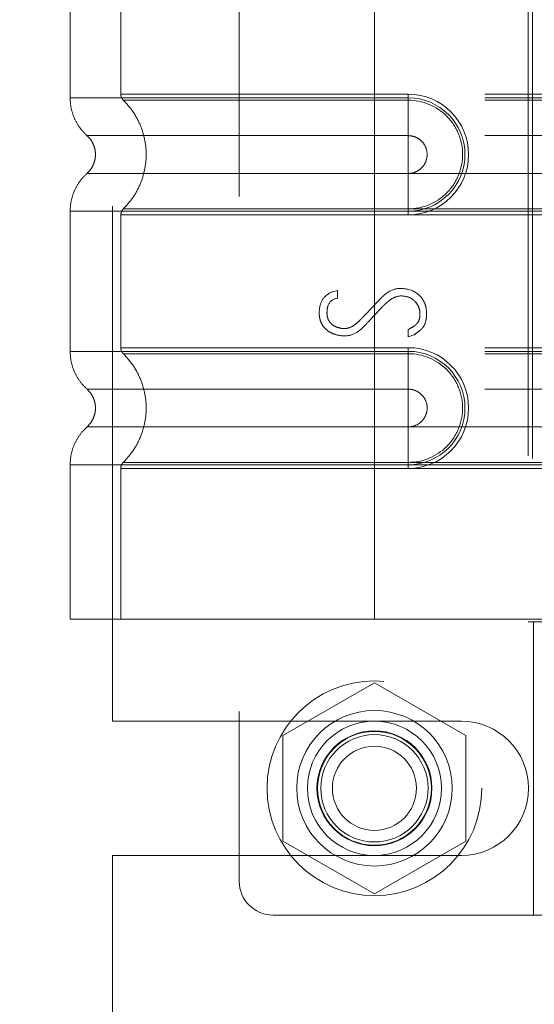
# Model space of a CAD drawing. Header units: inches. Extents: x 0.2 to 10.8, y 0.2 to 8.2.
# Tile 36 of 127: x 1.8276 to 1.9275, y 4.0766 to 4.2678. Entities that reach past the tile are written whole.
import ezdxf

# ---------------------------------------------------------------- set-up
doc = ezdxf.new("R2010")
doc.units = ezdxf.units.IN
doc.header["$MEASUREMENT"] = 0
doc.linetypes.add('HIDDEN', pattern=[0.075, 0.05, -0.025])
doc.layers.add('DIMENSIONS', color=140, linetype='Continuous')
doc.styles.add('SLDTEXTSTYLE0', font='TXT', dxfattribs={"width": 0.7})
doc.dimstyles.new('SLDDIMSTYLE1', dxfattribs={"dimtxt": 0.084961, "dimasz": 0.13, "dimexe": 0, "dimexo": 0.0625, "dimgap": 0.02124, "dimtad": 0, "dimtih": 1, "dimtoh": 1, "dimlfac": 12, "dimrnd": 1e-09, "dimzin": 12, "dimdsep": 46, "dimtxsty": 'SLDTEXTSTYLE0', "dimsah": 1, "dimcen": 0.09, "dimadec": 0, "dimazin": 3, "dimtfac": 1, "dimtmove": 0, "dimatfit": 0, "dimfxl": 0, "dimfrac": 2, "dimtolj": 1, "dimtzin": 12, "dimarcsym": 0})

# ---------------------------------------------------------------- blocks, each defined once
blk = doc.blocks.new('_D_7')
at = {"layer": 'DIMENSIONS'}
for p, q in [((0.37215, 4.21944), (0.34362, 4.21944)), ((0.34362, 4.21944), (0.34362, 4.08441)), ((0.62462, 4.21944), (0.65315, 4.21944)), ((0.65315, 4.21944), (0.65315, 4.08441)), ((0.77779, 4.21944), (0.88787, 4.21944)), ((0.88787, 4.21944), (0.88787, 3.94105)), ((0.34362, 4.08441), (0.37215, 4.08441)), ((0.65315, 4.08441), (0.62462, 4.08441)), ((1.85025, 3.94105), (0.76287, 3.94105)), ((1.85025, 3.74864), (0.76287, 3.74864)), ((0.88787, 3.74864), (0.88787, 3.49864))]:
    blk.add_line(p, q, dxfattribs=at)
for points in [[(0.88787, 3.94105), (0.90787, 4.07105), (0.86787, 4.07105)], [(0.88787, 3.74864), (0.86787, 3.61864), (0.90787, 3.61864)]]:
    blk.add_solid(points, dxfattribs=at)
at = {"layer": 'DIMENSIONS', "char_height": 0.083333, "attachment_point": 1, "style": 'SLDTEXTSTYLE0'}
for s, insert in [('2.31', (0.37215, 4.34588)), ('58.6', (0.37215, 4.19183))]:
    blk.add_mtext(s, dxfattribs=dict(at, insert=insert))

msp = doc.modelspace()

# ---------------------------------------------------------------- linework, layer by layer
at = {"color": 7, "linetype": 'HIDDEN', "lineweight": 18}
for p, q in [((1.8702148, 4.333448), (1.8702148, 4.1005083)), ((1.8456281, 4.1315738), (1.8456281, 4.3023655)), ((1.8374064, 4.282595), (1.8374064, 4.2525882)), ((1.8472489, 4.282595), (1.8472489, 4.2532989)), ((1.8964615, 4.282595), (1.8964615, 4.2525882)), ((1.8964615, 4.282595), (1.8964615, 4.2525882)), ((1.8964615, 4.282595), (1.8964615, 4.2532989)), ((1.8964615, 4.282595), (1.8964615, 4.2532989)), ((1.926287, 4.2830871), (1.926287, 4.1508692)), ((1.9271148, 4.282595), (1.9271148, 4.1513614)), ((1.9271148, 4.282595), (1.9271148, 4.1513614)), ((1.8964615, 4.2532989), (1.9030232, 4.2532989)), ((2.0178526, 4.2532989), (1.8964615, 4.2532989)), ((1.9030232, 4.2532989), (1.9030232, 4.2521284)), ((1.8964615, 4.2525882), (1.9030232, 4.2525882)), ((2.0178526, 4.2525882), (1.8964615, 4.2525882)), ((1.8964615, 4.2521284), (1.9030232, 4.2521284)), ((2.0178526, 4.2521284), (1.8964615, 4.2521284)), ((1.9030232, 4.2525882), (1.9030232, 4.2452467)), ((1.8964615, 4.2452467), (1.9030232, 4.2452467)), ((2.0178526, 4.2452467), (1.8964615, 4.2452467)), ((1.9030232, 4.2379222), (1.8964615, 4.2379222)), ((1.8964615, 4.2379222), (2.0178526, 4.2379222)), ((1.9030232, 4.2305807), (1.9030232, 4.2379222)), ((1.8374064, 4.2305807), (1.8374064, 4.2033756)), ((1.9030232, 4.2310405), (1.8964615, 4.2310405)), ((1.8964615, 4.2310405), (2.0178526, 4.2310405)), ((1.8964615, 4.2305807), (1.8964615, 4.2033756)), ((1.8964615, 4.2305807), (1.8964615, 4.2033756)), ((1.9030232, 4.2305807), (1.8964615, 4.2305807)), ((1.8964615, 4.2305807), (2.0178526, 4.2305807)), ((1.9030232, 4.22987), (1.9030232, 4.2310405)), ((1.8472489, 4.22987), (1.8472489, 4.2040863)), ((1.8964615, 4.22987), (1.8964615, 4.2040863)), ((1.8964615, 4.22987), (1.8964615, 4.2040863)), ((1.9030232, 4.22987), (1.8964615, 4.22987)), ((1.8964615, 4.22987), (2.0178526, 4.22987)), ((1.8883425, 4.2149463), (1.8892713, 4.2151865)), ((1.8892713, 4.2151865), (1.8892713, 4.2136972)), ((1.9030107, 4.206203), (1.9030107, 4.2076122)), ((1.9041637, 4.2065873), (1.9030107, 4.206203)), ((1.8964615, 4.2040863), (1.9030232, 4.2040863)), ((2.0178526, 4.2040863), (1.8964615, 4.2040863)), ((1.8964615, 4.2033756), (1.9030232, 4.2033756)), ((2.0178526, 4.2033756), (1.8964615, 4.2033756)), ((1.9030232, 4.2040863), (1.9030232, 4.2029158)), ((1.9030232, 4.2033756), (1.9030232, 4.1960341)), ((1.8964615, 4.2029158), (1.9030232, 4.2029158)), ((2.0178526, 4.2029158), (1.8964615, 4.2029158)), ((1.8964615, 4.1960341), (1.9030232, 4.1960341)), ((2.0178526, 4.1960341), (1.8964615, 4.1960341)), ((1.9030232, 4.1887096), (1.8964615, 4.1887096)), ((1.8964615, 4.1887096), (2.0178526, 4.1887096)), ((1.9030232, 4.1813681), (1.9030232, 4.1887096)), ((1.8374064, 4.1813681), (1.8374064, 4.1513614)), ((1.8472489, 4.1806574), (1.8472489, 4.1513614)), ((1.9030232, 4.1818279), (1.8964615, 4.1818279)), ((1.8964615, 4.1818279), (2.0178526, 4.1818279)), ((1.8964615, 4.1813681), (1.8964615, 4.1513614)), ((1.9030232, 4.1813681), (1.8964615, 4.1813681)), ((1.8964615, 4.1813681), (1.8964615, 4.1513614)), ((1.8964615, 4.1813681), (2.0178526, 4.1813681)), ((1.8964615, 4.1806574), (1.8964615, 4.1513614)), ((1.8964615, 4.1806574), (1.8964615, 4.1513614)), ((1.9030232, 4.1806574), (1.8964615, 4.1806574)), ((1.8964615, 4.1806574), (2.0178526, 4.1806574)), ((1.9030232, 4.1806574), (1.9030232, 4.1818279)), ((1.8964615, 4.1513614), (1.8374064, 4.1513614)), ((1.9271148, 4.1513614), (1.8964615, 4.1513614)), ((1.926287, 4.1508692), (1.9456741, 4.1508692)), ((1.9299268, 4.1513614), (1.9271148, 4.1513614)), ((1.9273014, 4.1508692), (1.9273014, 4.0939467)), ((1.8964615, 4.1390489), (1.8787115, 4.1288009)), ((1.9142115, 4.1288009), (1.8964615, 4.1390489)), ((1.8456281, 4.1315738), (1.9133365, 4.1315738)), ((1.8787115, 4.1288009), (1.8787115, 4.108305)), ((1.9142115, 4.108305), (1.9142115, 4.1288009)), ((1.8787115, 4.108305), (1.8964615, 4.098057)), ((1.8964615, 4.098057), (1.9142115, 4.108305)), ((1.8456281, 4.0232925), (1.8456281, 4.1055321)), ((1.8456281, 4.1055321), (1.9133365, 4.1055321)), ((1.8767764, 4.0939467), (1.9456741, 4.0939467))]:
    msp.add_line(p, q, dxfattribs=at)
for radius in [0.0208333, 0.0150919, 0.0130208, 0.0111549, 0.0110417, 0.0104167, 0.0081625]:
    msp.add_circle((1.8964615, 4.118553), radius, dxfattribs=at)
for centre, radius, start, end in [((1.9030232, 4.2415845), 0.0117145, 270, 90), ((1.9030232, 4.2415845), 0.0110038, 270, 90), ((1.9030232, 4.1923719), 0.0117145, 270, 90), ((1.9030232, 4.1923719), 0.0110038, 270, 90), ((1.9133365, 4.118553), 0.0130208, 270, 90), ((1.8767764, 4.1005083), 0.0065617, 180, 270)]:
    msp.add_arc(centre, radius, start, end, dxfattribs=at)
for points, knots in [([(1.8964615, 4.2532989), (1.8889433, 4.2532989), (1.8760726, 4.2532989), (1.8601501, 4.2532989), (1.8498108, 4.2532989), (1.8459678, 4.2532989), (1.8498108, 4.2532989), (1.8601501, 4.2532989), (1.8760726, 4.2532989), (1.8889433, 4.2532989), (1.8964615, 4.2532989)], [4.71239975, 4.71239975, 4.71239975, 4.71239975, 5.17054869, 5.49779793, 5.89049701, 6.2831961, 6.67589519, 7.06859428, 7.39584352, 7.85399245, 7.85399245, 7.85399245, 7.85399245]), ([(1.8472489, 4.2533065), (1.8472542, 4.2531976), (1.847265, 4.2529775), (1.8473689, 4.252661), (1.847522, 4.2523651), (1.8476714, 4.2522032), (1.8477454, 4.2521231)], [0, 0, 0, 0, 0.247524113, 0.500000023, 0.752475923, 1, 1, 1, 1]), ([(1.8374062, 4.2525882), (1.8374483, 4.2519009), (1.8375333, 4.2505112), (1.8382152, 4.2485162), (1.8392581, 4.2466844), (1.8402426, 4.2457009), (1.8407293, 4.2452146)], [0, 0, 0, 0, 0.24733805, 0.50013361, 0.7528697, 1, 1, 1, 1]), ([(1.8964615, 4.2525882), (1.8925963, 4.2525882), (1.8887313, 4.2525882), (1.8811495, 4.2525882), (1.877433, 4.2525882), (1.8702911, 4.2525882), (1.866866, 4.2525882), (1.8604385, 4.2525882), (1.8574363, 4.2525882), (1.8519701, 4.2525882), (1.8495063, 4.2525882), (1.8452116, 4.2525882), (1.8433808, 4.2525882), (1.8404225, 4.2525882), (1.8392951, 4.2525882), (1.837787, 4.2525882), (1.8374064, 4.2525882), (1.8374064, 4.2525882), (1.837787, 4.2525882), (1.8392951, 4.2525882), (1.8404225, 4.2525882), (1.8433808, 4.2525882), (1.8452116, 4.2525882), (1.8495063, 4.2525882), (1.8519701, 4.2525882), (1.8574363, 4.2525882), (1.8604385, 4.2525882), (1.866866, 4.2525882), (1.8702911, 4.2525882), (1.877433, 4.2525882), (1.8811495, 4.2525882), (1.8887313, 4.2525882), (1.8925963, 4.2525882), (1.8964615, 4.2525882)], [0, 0, 0, 0, 0.0625, 0.0625, 0.125, 0.125, 0.1875, 0.1875, 0.25, 0.25, 0.3125, 0.3125, 0.375, 0.375, 0.4375, 0.4375, 0.5, 0.5, 0.5625, 0.5625, 0.625, 0.625, 0.6875, 0.6875, 0.75, 0.75, 0.8125, 0.8125, 0.875, 0.875, 0.9375, 0.9375, 1, 1, 1, 1]), ([(1.8476391, 4.2522267), (1.8483142, 4.2514989), (1.8496642, 4.2500437), (1.8510662, 4.2473946), (1.8519608, 4.2445534), (1.8522683, 4.2415845), (1.8519608, 4.2386155), (1.8510662, 4.2357743), (1.8496642, 4.2331252), (1.8483142, 4.23167), (1.8476391, 4.2309423)], [0, 0, 0, 0, 0.12508578, 0.25012635, 0.37515545, 0.5, 0.62484455, 0.74987365, 0.87491422, 1, 1, 1, 1]), ([(1.8964615, 4.2521284), (1.8900826, 4.2521284), (1.8837097, 4.2521285), (1.8719246, 4.2521285), (1.8665189, 4.2521285), (1.8575038, 4.2521286), (1.8538894, 4.2521286), (1.8490102, 4.2521287), (1.8477404, 4.2521287), (1.8477417, 4.2521288), (1.8490086, 4.2521288), (1.8538905, 4.2521288), (1.8575023, 4.2521289), (1.8665191, 4.2521289), (1.8719242, 4.2521289), (1.8837095, 4.252129), (1.8900817, 4.252129), (1.8964615, 4.252129)], [0, 0, 0, 0, 0.125, 0.125, 0.25, 0.25, 0.375, 0.375, 0.5, 0.5, 0.625, 0.625, 0.75, 0.75, 0.875, 0.875, 1, 1, 1, 1]), ([(1.8964615, 4.2525882), (1.8964615, 4.2512072), (1.8964615, 4.2498268), (1.8964615, 4.2473059), (1.8964615, 4.2461665), (1.8964615, 4.2452467)], [0, 0, 0, 0, 0.5, 0.5, 1, 1, 1, 1]), ([(1.8964615, 4.2525882), (1.8964615, 4.2512487), (1.8964615, 4.2484401), (1.8964615, 4.246135), (1.8964615, 4.2452458)], [0.052118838, 0.052118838, 0.052118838, 0.052118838, 0.500001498, 0.948006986, 0.948006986, 0.948006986, 0.948006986]), ([(1.8964615, 4.2310405), (1.8964615, 4.233772), (1.8964615, 4.2415845), (1.8964615, 4.2493969), (1.8964615, 4.2521284)], [0.027131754, 0.027131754, 0.027131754, 0.027131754, 0.5, 0.972868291, 0.972868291, 0.972868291, 0.972868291]), ([(1.9030232, 4.2521284), (1.9057947, 4.2521562), (1.9098923, 4.2504066), (1.9130179, 4.2457241), (1.9138417, 4.2415845), (1.9130179, 4.2374448), (1.9098923, 4.2327623), (1.9057947, 4.2310128), (1.9030232, 4.2310405)], [6.28318531, 6.28318531, 6.28318531, 6.28318531, 7.06858347, 7.46128255, 7.85398163, 8.24668072, 8.6393798, 9.42477796, 9.42477796, 9.42477796, 9.42477796]), ([(1.8406571, 4.2452787), (1.8409038, 4.2450328), (1.8413978, 4.2445406), (1.8419162, 4.2436225), (1.8422501, 4.2426289), (1.8423665, 4.2415845), (1.8422501, 4.24054), (1.8419162, 4.2395464), (1.8413978, 4.2386283), (1.8409038, 4.2381361), (1.8406571, 4.2378902)], [0, 0, 0, 0, 0.12483242, 0.24993914, 0.37510573, 0.5, 0.62489427, 0.75006086, 0.87516758, 1, 1, 1, 1]), ([(1.8964615, 4.2452458), (1.8881911, 4.2452458), (1.8737787, 4.2452458), (1.855656, 4.2452458), (1.8436682, 4.2452458), (1.8392068, 4.2452458), (1.8436682, 4.2452458), (1.855656, 4.2452458), (1.8737787, 4.2452458), (1.8881911, 4.2452458), (1.8964615, 4.2452458)], [4.71241411, 4.71241411, 4.71241411, 4.71241411, 5.15721613, 5.48839216, 5.88580339, 6.28321463, 6.68062587, 7.0780371, 7.40921314, 7.85401516, 7.85401516, 7.85401516, 7.85401516]), ([(1.9030232, 4.2452467), (1.9035025, 4.2452467), (1.9039817, 4.2451514), (1.9048675, 4.2447845), (1.9052738, 4.244513), (1.9059517, 4.2438351), (1.9062232, 4.2434288), (1.9065901, 4.242543), (1.9066854, 4.2420638), (1.9066854, 4.2411051), (1.9065901, 4.2406259), (1.9062232, 4.2397401), (1.9059517, 4.2393338), (1.9052738, 4.2386559), (1.9048675, 4.2383845), (1.9039817, 4.2380176), (1.9035025, 4.2379222), (1.9030232, 4.2379222)], [0, 0, 0, 0, 0.125, 0.125, 0.25, 0.25, 0.375, 0.375, 0.5, 0.5, 0.625, 0.625, 0.75, 0.75, 0.875, 0.875, 1, 1, 1, 1]), ([(1.8407293, 4.2379543), (1.8402426, 4.237468), (1.8392581, 4.2364845), (1.8382152, 4.2346527), (1.8375333, 4.2326577), (1.8374483, 4.231268), (1.8374062, 4.2305807)], [0, 0, 0, 0, 0.24713031, 0.49986639, 0.75266195, 1, 1, 1, 1]), ([(1.8964615, 4.2379231), (1.8881911, 4.2379231), (1.8737787, 4.2379231), (1.855656, 4.2379231), (1.8436682, 4.2379231), (1.8392068, 4.2379231), (1.8436682, 4.2379231), (1.855656, 4.2379231), (1.8737787, 4.2379231), (1.8881911, 4.2379231), (1.8964615, 4.2379231)], [4.71236405, 4.71236405, 4.71236405, 4.71236405, 5.15716608, 5.48834211, 5.88575335, 6.2831646, 6.68057584, 7.07798708, 7.40916311, 7.85396503, 7.85396503, 7.85396503, 7.85396503]), ([(1.8964615, 4.2305807), (1.8964615, 4.2319202), (1.8964615, 4.2347288), (1.8964615, 4.2370339), (1.8964615, 4.2379231)], [0.052118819, 0.052118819, 0.052118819, 0.052118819, 0.500001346, 0.948007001, 0.948007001, 0.948007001, 0.948007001]), ([(1.8964615, 4.2305807), (1.8964615, 4.2319617), (1.8964615, 4.2333421), (1.8964615, 4.235863), (1.8964615, 4.2370024), (1.8964615, 4.2379222)], [0, 0, 0, 0, 0.5, 0.5, 1, 1, 1, 1]), ([(1.8964615, 4.2305807), (1.8925963, 4.2305807), (1.8887313, 4.2305807), (1.8811495, 4.2305807), (1.877433, 4.2305807), (1.8702911, 4.2305807), (1.866866, 4.2305807), (1.8604385, 4.2305807), (1.8574363, 4.2305807), (1.8519701, 4.2305807), (1.8495063, 4.2305807), (1.8452116, 4.2305807), (1.8433808, 4.2305807), (1.8404225, 4.2305807), (1.8392951, 4.2305807), (1.837787, 4.2305807), (1.8374064, 4.2305807), (1.8374064, 4.2305807), (1.837787, 4.2305807), (1.8392951, 4.2305807), (1.8404225, 4.2305807), (1.8433808, 4.2305807), (1.8452116, 4.2305807), (1.8495063, 4.2305807), (1.8519701, 4.2305807), (1.8574363, 4.2305807), (1.8604385, 4.2305807), (1.866866, 4.2305807), (1.8702911, 4.2305807), (1.877433, 4.2305807), (1.8811495, 4.2305807), (1.8887313, 4.2305807), (1.8925963, 4.2305807), (1.8964615, 4.2305807)], [0, 0, 0, 0, 0.0625, 0.0625, 0.125, 0.125, 0.1875, 0.1875, 0.25, 0.25, 0.3125, 0.3125, 0.375, 0.375, 0.4375, 0.4375, 0.5, 0.5, 0.5625, 0.5625, 0.625, 0.625, 0.6875, 0.6875, 0.75, 0.75, 0.8125, 0.8125, 0.875, 0.875, 0.9375, 0.9375, 1, 1, 1, 1]), ([(1.8477454, 4.2310458), (1.8476714, 4.2309657), (1.847522, 4.2308038), (1.8473689, 4.2305079), (1.847265, 4.2301914), (1.8472542, 4.2299713), (1.8472489, 4.2298624)], [0, 0, 0, 0, 0.24752409, 0.49999999, 0.7524759, 1, 1, 1, 1]), ([(1.8964615, 4.2310399), (1.8900817, 4.2310399), (1.8837095, 4.2310399), (1.8719242, 4.23104), (1.8665191, 4.23104), (1.8575023, 4.23104), (1.8538905, 4.2310401), (1.8490086, 4.2310401), (1.8477417, 4.2310402), (1.8477404, 4.2310402), (1.8490102, 4.2310402), (1.8538894, 4.2310403), (1.8575038, 4.2310403), (1.8665189, 4.2310404), (1.8719246, 4.2310404), (1.8837097, 4.2310404), (1.8900826, 4.2310405), (1.8964615, 4.2310405)], [0, 0, 0, 0, 0.125, 0.125, 0.25, 0.25, 0.375, 0.375, 0.5, 0.5, 0.625, 0.625, 0.75, 0.75, 0.875, 0.875, 1, 1, 1, 1]), ([(1.8964615, 4.22987), (1.8889433, 4.22987), (1.8760726, 4.22987), (1.8601501, 4.22987), (1.8498108, 4.22987), (1.8459678, 4.22987), (1.8498108, 4.22987), (1.8601501, 4.22987), (1.8760726, 4.22987), (1.8889433, 4.22987), (1.8964615, 4.22987)], [4.71239001, 4.71239001, 4.71239001, 4.71239001, 5.17053895, 5.49778819, 5.89048727, 6.28318636, 6.67588545, 7.06858454, 7.39583378, 7.85398272, 7.85398272, 7.85398272, 7.85398272]), ([(1.9030107, 4.2076122), (1.9035101, 4.2078771), (1.9041102, 4.2082428), (1.9044676, 4.2084949), (1.9049539, 4.2090111), (1.9052999, 4.2098108), (1.9053245, 4.2111058), (1.9050248, 4.2121956), (1.9040653, 4.213485), (1.9028012, 4.2140964), (1.9010538, 4.214231), (1.8997707, 4.2135694), (1.8990004, 4.212985), (1.8985225, 4.2125524), (1.8980981, 4.2121144), (1.8978779, 4.2118806), (1.8973984, 4.2113753), (1.8967664, 4.2107025), (1.8959829, 4.2098666), (1.8953517, 4.209191), (1.894876, 4.2086857), (1.8946547, 4.2084471), (1.8942235, 4.2080005), (1.8937606, 4.2075825), (1.8926041, 4.2066916), (1.8908768, 4.2062114), (1.889158, 4.2065167), (1.8880093, 4.2069755), (1.8873271, 4.2073809), (1.8864256, 4.2082649), (1.885938, 4.2092485), (1.8857081, 4.2104518), (1.8857989, 4.2122188), (1.8864623, 4.2138381), (1.8876142, 4.214663), (1.8883425, 4.2149463)], [0, 0, 0, 0, 0.03125, 0.046875, 0.0625, 0.09375, 0.125, 0.15625, 0.1875, 0.25, 0.3125, 0.34375, 0.359375, 0.375, 0.3828125, 0.390625, 0.40625, 0.4375, 0.46875, 0.5, 0.515625, 0.5234375, 0.53125, 0.546875, 0.5625, 0.625, 0.6875, 0.71875, 0.75, 0.78125, 0.8125, 0.84375, 0.875, 0.9375, 1, 1, 1, 1]), ([(1.8892713, 4.2136972), (1.8883359, 4.2135413), (1.8875721, 4.2128911), (1.8872686, 4.2114935), (1.8872219, 4.2103257), (1.8874814, 4.2093678), (1.8882251, 4.2085754), (1.8887805, 4.2082139), (1.8895692, 4.2079053), (1.8907048, 4.2077313), (1.8918045, 4.2079545), (1.8928259, 4.2086572), (1.8934668, 4.2092162), (1.8941164, 4.2098967), (1.8943577, 4.2101601), (1.8949737, 4.2108131), (1.8957535, 4.2116379), (1.8967597, 4.2126775), (1.8975132, 4.2135065), (1.8983591, 4.2143147), (1.899562, 4.2152304), (1.9005791, 4.2155868), (1.9013933, 4.2155868)], [0, 0, 0, 0, 0.125, 0.15625, 0.1875, 0.25, 0.28125, 0.3125, 0.375, 0.4375, 0.5, 0.53125, 0.5625, 0.578125, 0.59375, 0.625, 0.6875, 0.75, 0.8125, 0.84375, 0.875, 1, 1, 1, 1]), ([(1.9013933, 4.2155868), (1.9026481, 4.2155868), (1.9042266, 4.2151704), (1.9057842, 4.2136909), (1.9064486, 4.2122943), (1.9066652, 4.2104696), (1.9064249, 4.2090219), (1.9060563, 4.208273), (1.9057399, 4.2078437), (1.905581, 4.2076866), (1.9050928, 4.2072611), (1.9045127, 4.2068348), (1.9041637, 4.2065873)], [0, 0, 0, 0, 0.25, 0.375, 0.5, 0.625, 0.75, 0.8125, 0.84375, 0.875, 0.9375, 1, 1, 1, 1]), ([(1.8374062, 4.2033756), (1.8374483, 4.2026883), (1.8375333, 4.2012986), (1.8382152, 4.1993036), (1.8392581, 4.1974718), (1.8402426, 4.1964883), (1.8407293, 4.196002)], [0, 0, 0, 0, 0.24733805, 0.50013361, 0.7528697, 1, 1, 1, 1]), ([(1.8964615, 4.2033756), (1.8925963, 4.2033756), (1.8887313, 4.2033756), (1.8811495, 4.2033756), (1.877433, 4.2033756), (1.8702911, 4.2033756), (1.866866, 4.2033756), (1.8604385, 4.2033756), (1.8574363, 4.2033756), (1.8519701, 4.2033756), (1.8495063, 4.2033756), (1.8452116, 4.2033756), (1.8433808, 4.2033756), (1.8404225, 4.2033756), (1.8392951, 4.2033756), (1.837787, 4.2033756), (1.8374064, 4.2033756), (1.8374064, 4.2033756), (1.837787, 4.2033756), (1.8392951, 4.2033756), (1.8404225, 4.2033756), (1.8433808, 4.2033756), (1.8452116, 4.2033756), (1.8495063, 4.2033756), (1.8519701, 4.2033756), (1.8574363, 4.2033756), (1.8604385, 4.2033756), (1.866866, 4.2033756), (1.8702911, 4.2033756), (1.877433, 4.2033756), (1.8811495, 4.2033756), (1.8887313, 4.2033756), (1.8925963, 4.2033756), (1.8964615, 4.2033756)], [0, 0, 0, 0, 0.0625, 0.0625, 0.125, 0.125, 0.1875, 0.1875, 0.25, 0.25, 0.3125, 0.3125, 0.375, 0.375, 0.4375, 0.4375, 0.5, 0.5, 0.5625, 0.5625, 0.625, 0.625, 0.6875, 0.6875, 0.75, 0.75, 0.8125, 0.8125, 0.875, 0.875, 0.9375, 0.9375, 1, 1, 1, 1]), ([(1.8964615, 4.2040863), (1.8892083, 4.2040863), (1.8765669, 4.2040863), (1.8606319, 4.2040863), (1.8500273, 4.2040863), (1.8459544, 4.2040863), (1.8496609, 4.2040863), (1.8599728, 4.2040863), (1.8759506, 4.2040863), (1.8888982, 4.2040863), (1.8964615, 4.2040863)], [4.71239469, 4.71239469, 4.71239469, 4.71239469, 5.154448, 5.48366074, 5.87871603, 6.27377131, 6.6688266, 7.06388188, 7.39309462, 7.85399245, 7.85399245, 7.85399245, 7.85399245]), ([(1.8472489, 4.2040939), (1.8472543, 4.203985), (1.8472651, 4.2037649), (1.847369, 4.2034484), (1.847522, 4.2031525), (1.8476715, 4.2029906), (1.8477455, 4.2029105)], [0, 0, 0, 0, 0.24752414, 0.50000006, 0.75247595, 1, 1, 1, 1]), ([(1.8964615, 4.2033756), (1.8964615, 4.2019946), (1.8964615, 4.2006143), (1.8964615, 4.1980933), (1.8964615, 4.1969539), (1.8964615, 4.1960341)], [0, 0, 0, 0, 0.5, 0.5, 1, 1, 1, 1]), ([(1.8964615, 4.2033756), (1.8964615, 4.2020361), (1.8964615, 4.1992275), (1.8964615, 4.1969224), (1.8964615, 4.1960332)], [0.052118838, 0.052118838, 0.052118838, 0.052118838, 0.500001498, 0.948006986, 0.948006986, 0.948006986, 0.948006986]), ([(1.8476391, 4.2030141), (1.8483099, 4.2022836), (1.8496522, 4.2008222), (1.8510557, 4.1981757), (1.8519573, 4.1953379), (1.85227, 4.1923719), (1.8519573, 4.1894059), (1.8510557, 4.186568), (1.8496522, 4.1839216), (1.8483099, 4.1824601), (1.8476391, 4.1817297)], [0, 0, 0, 0, 0.125054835, 0.250208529, 0.375263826, 0.5, 0.624736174, 0.749791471, 0.874945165, 1, 1, 1, 1]), ([(1.8964615, 4.2029158), (1.8944314, 4.2029158), (1.8922732, 4.2029158), (1.8877148, 4.2029158), (1.885314, 4.2029158), (1.8803249, 4.2029158), (1.877736, 4.2029158), (1.8724872, 4.2029158), (1.8698271, 4.2029158), (1.8646301, 4.2029158), (1.8620941, 4.2029158), (1.857413, 4.2029158), (1.8552702, 4.2029158), (1.8516737, 4.2029158), (1.8502232, 4.2029158), (1.8482551, 4.2029158), (1.8477401, 4.2029158), (1.8477401, 4.2029158), (1.8482551, 4.2029158), (1.8502232, 4.2029158), (1.8516737, 4.2029158), (1.8552702, 4.2029158), (1.857413, 4.2029158), (1.8620941, 4.2029158), (1.8646301, 4.2029158), (1.8698271, 4.2029158), (1.8724872, 4.2029158), (1.877736, 4.2029158), (1.8803249, 4.2029158), (1.885314, 4.2029158), (1.8877148, 4.2029158), (1.8922732, 4.2029158), (1.8944314, 4.2029158), (1.8964615, 4.2029158)], [0, 0, 0, 0, 0.0625, 0.0625, 0.125, 0.125, 0.1875, 0.1875, 0.25, 0.25, 0.3125, 0.3125, 0.375, 0.375, 0.4375, 0.4375, 0.5, 0.5, 0.5625, 0.5625, 0.625, 0.625, 0.6875, 0.6875, 0.75, 0.75, 0.8125, 0.8125, 0.875, 0.875, 0.9375, 0.9375, 1, 1, 1, 1]), ([(1.9030232, 4.2029158), (1.9057947, 4.2029436), (1.9098923, 4.201194), (1.9130179, 4.1965115), (1.9138417, 4.1923719), (1.9130179, 4.1882322), (1.9098923, 4.1835497), (1.9057947, 4.1818002), (1.9030232, 4.1818279)], [6.28318531, 6.28318531, 6.28318531, 6.28318531, 7.06858347, 7.46128255, 7.85398163, 8.24668072, 8.6393798, 9.42477796, 9.42477796, 9.42477796, 9.42477796]), ([(1.8406571, 4.1960661), (1.8409038, 4.1958202), (1.8413978, 4.195328), (1.8419162, 4.1944099), (1.8422501, 4.1934163), (1.8423665, 4.1923719), (1.8422501, 4.1913274), (1.8419162, 4.1903339), (1.8413978, 4.1894157), (1.8409038, 4.1889235), (1.8406571, 4.1886776)], [0, 0, 0, 0, 0.12483242, 0.24993914, 0.37510573, 0.5, 0.62489427, 0.75006086, 0.87516758, 1, 1, 1, 1]), ([(1.8964615, 4.1960332), (1.8881911, 4.1960332), (1.8737787, 4.1960332), (1.855656, 4.1960332), (1.8436682, 4.1960332), (1.8392068, 4.1960332), (1.8436682, 4.1960332), (1.855656, 4.1960332), (1.8737787, 4.1960332), (1.8881911, 4.1960332), (1.8964615, 4.1960332)], [4.71241411, 4.71241411, 4.71241411, 4.71241411, 5.15721613, 5.48839216, 5.88580339, 6.28321463, 6.68062587, 7.0780371, 7.40921314, 7.85401516, 7.85401516, 7.85401516, 7.85401516]), ([(1.9030232, 4.1960341), (1.9035025, 4.1960341), (1.9039817, 4.1959388), (1.9048675, 4.1955719), (1.9052738, 4.1953004), (1.9059517, 4.1946225), (1.9062232, 4.1942162), (1.9065901, 4.1933304), (1.9066854, 4.1928512), (1.9066854, 4.1918925), (1.9065901, 4.1914133), (1.9062232, 4.1905275), (1.9059517, 4.1901213), (1.9052738, 4.1894433), (1.9048675, 4.1891719), (1.9039817, 4.188805), (1.9035025, 4.1887096), (1.9030232, 4.1887096)], [0, 0, 0, 0, 0.125, 0.125, 0.25, 0.25, 0.375, 0.375, 0.5, 0.5, 0.625, 0.625, 0.75, 0.75, 0.875, 0.875, 1, 1, 1, 1]), ([(1.8407293, 4.1887417), (1.8402426, 4.1882554), (1.8392581, 4.1872719), (1.8382152, 4.1854401), (1.8375333, 4.1834451), (1.8374483, 4.1820554), (1.8374062, 4.1813681)], [0, 0, 0, 0, 0.247130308, 0.499866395, 0.752661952, 1, 1, 1, 1]), ([(1.8964615, 4.1887105), (1.8881911, 4.1887105), (1.8737787, 4.1887105), (1.855656, 4.1887105), (1.8436682, 4.1887105), (1.8392068, 4.1887105), (1.8436682, 4.1887105), (1.855656, 4.1887105), (1.8737787, 4.1887105), (1.8881911, 4.1887105), (1.8964615, 4.1887105)], [4.71236405, 4.71236405, 4.71236405, 4.71236405, 5.15716608, 5.48834211, 5.88575335, 6.2831646, 6.68057584, 7.07798708, 7.40916311, 7.85396514, 7.85396514, 7.85396514, 7.85396514]), ([(1.8964615, 4.1813681), (1.8964615, 4.1827076), (1.8964615, 4.1855162), (1.8964615, 4.1878213), (1.8964615, 4.1887105)], [0.052118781, 0.052118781, 0.052118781, 0.052118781, 0.500001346, 0.948006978, 0.948006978, 0.948006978, 0.948006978]), ([(1.8964615, 4.1813681), (1.8964615, 4.1827491), (1.8964615, 4.1841295), (1.8964615, 4.1866504), (1.8964615, 4.1877898), (1.8964615, 4.1887096)], [0, 0, 0, 0, 0.5, 0.5, 1, 1, 1, 1]), ([(1.8964615, 4.1813681), (1.8925963, 4.1813681), (1.8887313, 4.1813681), (1.8811495, 4.1813681), (1.877433, 4.1813681), (1.8702911, 4.1813681), (1.866866, 4.1813681), (1.8604385, 4.1813681), (1.8574363, 4.1813681), (1.8519701, 4.1813681), (1.8495063, 4.1813681), (1.8452116, 4.1813681), (1.8433808, 4.1813681), (1.8404225, 4.1813681), (1.8392951, 4.1813681), (1.837787, 4.1813681), (1.8374064, 4.1813681), (1.8374064, 4.1813681), (1.837787, 4.1813681), (1.8392951, 4.1813681), (1.8404225, 4.1813681), (1.8433808, 4.1813681), (1.8452116, 4.1813681), (1.8495063, 4.1813681), (1.8519701, 4.1813681), (1.8574363, 4.1813681), (1.8604385, 4.1813681), (1.866866, 4.1813681), (1.8702911, 4.1813681), (1.877433, 4.1813681), (1.8811495, 4.1813681), (1.8887313, 4.1813681), (1.8925963, 4.1813681), (1.8964615, 4.1813681)], [0, 0, 0, 0, 0.0625, 0.0625, 0.125, 0.125, 0.1875, 0.1875, 0.25, 0.25, 0.3125, 0.3125, 0.375, 0.375, 0.4375, 0.4375, 0.5, 0.5, 0.5625, 0.5625, 0.625, 0.625, 0.6875, 0.6875, 0.75, 0.75, 0.8125, 0.8125, 0.875, 0.875, 0.9375, 0.9375, 1, 1, 1, 1]), ([(1.8964615, 4.1806574), (1.8888982, 4.1806574), (1.8759506, 4.1806574), (1.8599728, 4.1806574), (1.8496609, 4.1806574), (1.8459544, 4.1806574), (1.8500273, 4.1806574), (1.8606319, 4.1806574), (1.8765669, 4.1806574), (1.8892083, 4.1806574), (1.8964615, 4.1806574)], [4.71239001, 4.71239001, 4.71239001, 4.71239001, 5.17328784, 5.50250058, 5.89755587, 6.29261115, 6.68766644, 7.08272172, 7.41193446, 7.85398778, 7.85398778, 7.85398778, 7.85398778]), ([(1.8477455, 4.1818332), (1.8476715, 4.1817531), (1.847522, 4.1815912), (1.847369, 4.1812953), (1.8472651, 4.1809788), (1.8472543, 4.1807587), (1.8472489, 4.1806498)], [0, 0, 0, 0, 0.24752406, 0.49999996, 0.75247587, 1, 1, 1, 1]), ([(1.8964615, 4.1818279), (1.8944314, 4.1818279), (1.8922732, 4.1818279), (1.8877148, 4.1818279), (1.885314, 4.1818279), (1.8803249, 4.1818279), (1.877736, 4.1818279), (1.8724872, 4.1818279), (1.8698271, 4.1818279), (1.8646301, 4.1818279), (1.8620941, 4.1818279), (1.857413, 4.1818279), (1.8552702, 4.1818279), (1.8516737, 4.1818279), (1.8502232, 4.1818279), (1.8482551, 4.1818279), (1.8477401, 4.1818279), (1.8477401, 4.1818279), (1.8482551, 4.1818279), (1.8502232, 4.1818279), (1.8516737, 4.1818279), (1.8552702, 4.1818279), (1.857413, 4.1818279), (1.8620941, 4.1818279), (1.8646301, 4.1818279), (1.8698271, 4.1818279), (1.8724872, 4.1818279), (1.877736, 4.1818279), (1.8803249, 4.1818279), (1.885314, 4.1818279), (1.8877148, 4.1818279), (1.8922732, 4.1818279), (1.8944314, 4.1818279), (1.8964615, 4.1818279)], [0, 0, 0, 0, 0.0625, 0.0625, 0.125, 0.125, 0.1875, 0.1875, 0.25, 0.25, 0.3125, 0.3125, 0.375, 0.375, 0.4375, 0.4375, 0.5, 0.5, 0.5625, 0.5625, 0.625, 0.625, 0.6875, 0.6875, 0.75, 0.75, 0.8125, 0.8125, 0.875, 0.875, 0.9375, 0.9375, 1, 1, 1, 1])]:
    msp.add_open_spline(points, degree=3, knots=knots, dxfattribs=at)
for points in [[(1.8964615, 4.2532989), (1.8964615, 4.2528645), (1.8964615, 4.2524328), (1.8964615, 4.2521284)], [(1.8964615, 4.2532989), (1.8964615, 4.2528746), (1.8964615, 4.2524215), (1.8964615, 4.2521283)], [(1.8964615, 4.2310405), (1.8964615, 4.233783), (1.8964615, 4.2415845), (1.8964615, 4.2493859), (1.8964615, 4.2521284)], [(1.9030232, 4.2415845), (1.9030232, 4.2435433), (1.9030232, 4.2474527), (1.9030232, 4.2507569), (1.9030232, 4.2521284)], [(1.8964615, 4.2415845), (1.8964615, 4.2429579), (1.8964615, 4.2443313), (1.8964615, 4.2452467)], [(1.8964615, 4.2415845), (1.8964615, 4.242958), (1.8964615, 4.2443316), (1.8964615, 4.245246)], [(1.9030232, 4.2415845), (1.9030232, 4.2429579), (1.9030232, 4.2443313), (1.9030232, 4.2452467)], [(1.8964615, 4.2379222), (1.8964615, 4.2388376), (1.8964615, 4.240211), (1.8964615, 4.2415845)], [(1.8964615, 4.2379229), (1.8964615, 4.2388373), (1.8964615, 4.2402109), (1.8964615, 4.2415845)], [(1.9030232, 4.2379222), (1.9030232, 4.2388376), (1.9030232, 4.240211), (1.9030232, 4.2415845)], [(1.9030232, 4.2310405), (1.9030232, 4.232412), (1.9030232, 4.2357162), (1.9030232, 4.2396256), (1.9030232, 4.2415845)], [(1.8964615, 4.22987), (1.8964615, 4.2302943), (1.8964615, 4.2307474), (1.8964615, 4.2310406)], [(1.8964615, 4.22987), (1.8964615, 4.2303045), (1.8964615, 4.2307361), (1.8964615, 4.2310405)], [(1.8964615, 4.2040863), (1.8964615, 4.2036519), (1.8964615, 4.2032202), (1.8964615, 4.2029158)], [(1.8964615, 4.2040863), (1.8964615, 4.203662), (1.8964615, 4.2032089), (1.8964615, 4.2029157)], [(1.8964615, 4.2029158), (1.8964615, 4.2001733), (1.8964615, 4.1923719), (1.8964615, 4.1845704), (1.8964615, 4.1818279)], [(1.8964615, 4.2029158), (1.8964615, 4.2001726), (1.8964615, 4.1923719), (1.8964615, 4.1845711), (1.8964615, 4.1818279)], [(1.9030232, 4.1923719), (1.9030232, 4.1943307), (1.9030232, 4.1982401), (1.9030232, 4.2015443), (1.9030232, 4.2029158)], [(1.8964615, 4.1960341), (1.8964615, 4.1951188), (1.8964615, 4.1937453), (1.8964615, 4.1923719)], [(1.8964615, 4.1960334), (1.8964615, 4.195119), (1.8964615, 4.1937454), (1.8964615, 4.1923719)], [(1.9030232, 4.1923719), (1.9030232, 4.1937453), (1.9030232, 4.1951188), (1.9030232, 4.1960341)], [(1.8964615, 4.1923719), (1.8964615, 4.1909983), (1.8964615, 4.1896247), (1.8964615, 4.1887103)], [(1.8964615, 4.1923719), (1.8964615, 4.1909984), (1.8964615, 4.189625), (1.8964615, 4.1887096)], [(1.9030232, 4.1887096), (1.9030232, 4.189625), (1.9030232, 4.1909984), (1.9030232, 4.1923719)], [(1.9030232, 4.1818279), (1.9030232, 4.1831994), (1.9030232, 4.1865036), (1.9030232, 4.190413), (1.9030232, 4.1923719)], [(1.8964615, 4.1806574), (1.8964615, 4.181082), (1.8964615, 4.1815354), (1.8964615, 4.1818286)], [(1.8964615, 4.1806574), (1.8964615, 4.1810919), (1.8964615, 4.1815235), (1.8964615, 4.1818279)]]:
    msp.add_open_spline(points, degree=3, dxfattribs=at)

# ---------------------------------------------------------------- dimensions: what is measured, and where the dimension line sits
at = {"layer": 'DIMENSIONS'}
dim = msp.add_linear_dim(base=(0.8878699, 3.941053), p1=(1.9002531, 3.7486363), p2=(1.9002531, 3.941053), angle=90, dimstyle='SLDDIMSTYLE1', dxfattribs=at)
dim.commit()
dim.dimension.update_dxf_attribs({"geometry": '_D_7', "text_midpoint": (0.8878699, 4.2194385), "dimtype": 160})

doc.saveas('drawing.dxf')
